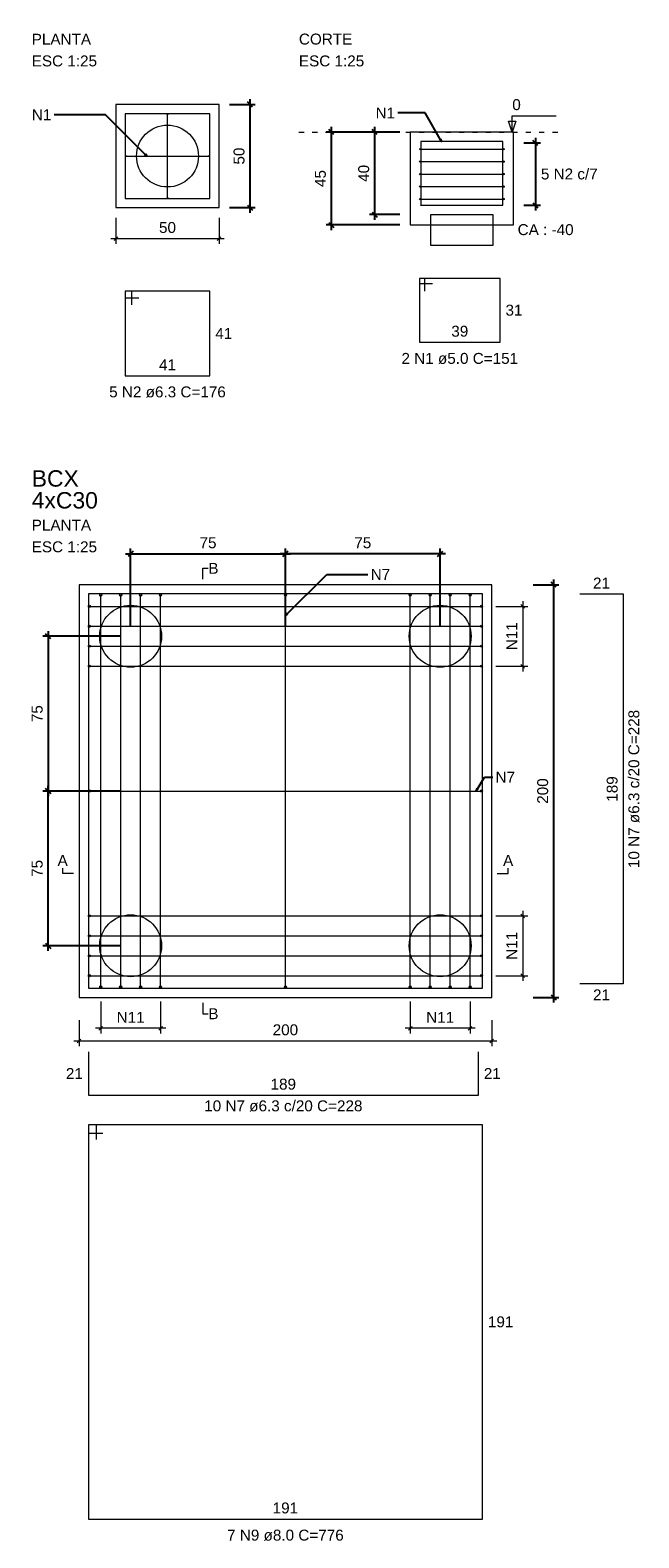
# Model space of a CAD drawing. Header units: millimetres. Extents: x 10789 to 19217, y 2620 to 5346.
# Tile 6 of 49: x 10937 to 10949, y 2787 to 2816. Entities that reach past the tile are written whole.
import ezdxf

# ---------------------------------------------------------------- set-up
doc = ezdxf.new("R2010")
doc.units = ezdxf.units.MM
doc.linetypes.add('DOT2', pattern=[3.175, 0, -3.175])
for name, color, linetype, lineweight in [('Descrição da armadura', 7, 'Continuous', 5), ('DT-Arm de distribuição', 5, 'Continuous', 5), ('DT-Barras na forma', 40, 'Continuous', 5), ('DT-Barras rebatidas', 40, 'Continuous', 5), ('DT-Cotas', 4, 'Continuous', 5), ('DT-Forma', 5, 'Continuous', 5), ('DT-Pontilhado', 7, 'DOT2', 5), ('DT-Textos', 7, 'Continuous', 5), ('DT-Título', 7, 'Continuous', 20), ('FO-Estacas dos blocos', 1, 'Continuous', 20), ('Textos armaduras', 7, 'Continuous', 5)]:
    doc.layers.add(name, color=color, linetype=linetype, lineweight=lineweight)
doc.styles.add('Arial', font='arial.ttf')
doc.styles.get("Standard").update_dxf_attribs({"font": 'arial.ttf'})
doc.dimstyles.get("Standard").update_dxf_attribs({"dimtxt": 0.18, "dimasz": 0.18, "dimexe": 0.18, "dimexo": 0.0625, "dimgap": 0.09, "dimtad": 0, "dimtih": 1, "dimtoh": 1, "dimdec": 4, "dimzin": 0, "dimdsep": 46, "dimtxsty": 'Standard', "dimcen": 0.09, "dimadec": 0, "dimazin": 0, "dimtfac": 1, "dimtdec": 4, "dimtofl": 0, "dimtmove": 0, "dimatfit": 3, "dimfxl": 1, "dimtolj": 1, "dimtzin": 0, "dimarcsym": 0})
doc.dimstyles.new('UM_25.000000', dxfattribs={"dimtxt": 0.18, "dimasz": 0.1, "dimexe": 0.1, "dimexo": 0.2, "dimgap": 0, "dimtad": 1, "dimtih": 1, "dimtoh": 1, "dimdec": 1, "dimlfac": 25, "dimzin": 0, "dimdsep": 46, "dimtxsty": 'Standard', "dimcen": 0.09, "dimdle": 0.1, "dimclrd": 256, "dimclre": 256, "dimclrt": 7, "dimadec": 1, "dimazin": 2, "dimtfac": 1, "dimtdec": 1, "dimtofl": 0, "dimtmove": 0, "dimatfit": 3, "dimfxl": 1, "dimtolj": 1, "dimarcsym": 0})

# ---------------------------------------------------------------- blocks, each defined once
blk = doc.blocks.new('_Oblique')
at = {"color": 0, "linetype": 'ByBlock', "lineweight": -2}
blk.add_line((-0.5, -0.5), (0.5, 0.5), dxfattribs=at)
blk = doc.blocks.new('*D253')
at = {"layer": 'Defpoints', "color": 0, "transparency": 16777216}
for p in [(10940.687, 2814.826), (10941.287, 2814.826), (10940.687, 2812.826)]:
    blk.add_point(p, dxfattribs=at)
at = {"layer": 'DT-Cotas', "lineweight": -2, "transparency": 16777216}
for p, q in [((10940.887, 2814.826), (10941.387, 2814.826)), ((10941.287, 2812.726), (10941.287, 2814.926)), ((10940.887, 2812.826), (10941.387, 2812.826))]:
    blk.add_line(p, q, dxfattribs=at)
at = {"layer": 'DT-Cotas', "lineweight": -2, "transparency": 16777216, "xscale": 0.1, "yscale": 0.1, "zscale": 0.1}
for p, rotation in [((10941.287, 2814.826), 90), ((10941.287, 2812.826), 270)]:
    blk.add_blockref('_Oblique', p, dxfattribs=dict(at, rotation=rotation))
at = {"layer": 'DT-Cotas', "color": 7, "transparency": 16777216, "insert": (10941.075, 2813.826), "char_height": 0.2118, "attachment_point": 5, "rotation": 90, "style": 'Arial'}
blk.add_mtext('\\A1;50', dxfattribs=at)
blk = doc.blocks.new('*D254')
at = {"layer": 'Defpoints', "color": 0, "transparency": 16777216}
for p in [(10944.394, 2814.291), (10943.703, 2812.691), (10944.394, 2812.691)]:
    blk.add_point(p, dxfattribs=at)
at = {"layer": 'DT-Cotas', "lineweight": -2, "transparency": 16777216}
for p, q in [((10944.194, 2814.291), (10943.603, 2814.291)), ((10943.703, 2814.391), (10943.703, 2812.591)), ((10944.194, 2812.691), (10943.603, 2812.691))]:
    blk.add_line(p, q, dxfattribs=at)
at = {"layer": 'DT-Cotas', "lineweight": -2, "transparency": 16777216, "xscale": 0.1, "yscale": 0.1, "zscale": 0.1}
for p, rotation in [((10943.703, 2814.291), 90), ((10943.703, 2812.691), 270)]:
    blk.add_blockref('_Oblique', p, dxfattribs=dict(at, rotation=rotation))
at = {"layer": 'DT-Cotas', "color": 7, "transparency": 16777216, "insert": (10943.491, 2813.491), "char_height": 0.2118, "attachment_point": 5, "rotation": 90, "style": 'Arial'}
blk.add_mtext('\\A1;40', dxfattribs=at)
blk = doc.blocks.new('*D255')
at = {"layer": 'Defpoints', "color": 0, "transparency": 16777216}
for p in [(10944.394, 2814.291), (10942.863, 2812.491), (10944.394, 2812.491)]:
    blk.add_point(p, dxfattribs=at)
at = {"layer": 'DT-Cotas', "lineweight": -2, "transparency": 16777216}
for p, q in [((10944.194, 2814.291), (10942.763, 2814.291)), ((10942.863, 2814.391), (10942.863, 2812.391)), ((10944.194, 2812.491), (10942.763, 2812.491))]:
    blk.add_line(p, q, dxfattribs=at)
at = {"layer": 'DT-Cotas', "lineweight": -2, "transparency": 16777216, "xscale": 0.1, "yscale": 0.1, "zscale": 0.1}
for p, rotation in [((10942.863, 2814.291), 90), ((10942.863, 2812.491), 270)]:
    blk.add_blockref('_Oblique', p, dxfattribs=dict(at, rotation=rotation))
at = {"layer": 'DT-Cotas', "color": 7, "transparency": 16777216, "insert": (10942.651, 2813.391), "char_height": 0.2118, "attachment_point": 5, "rotation": 90, "style": 'Arial'}
blk.add_mtext('\\A1;45', dxfattribs=at)
blk = doc.blocks.new('*D256')
at = {"layer": 'Defpoints', "color": 0, "transparency": 16777216}
for p in [(10946.394, 2814.081), (10946.394, 2812.871), (10946.818, 2812.871)]:
    blk.add_point(p, dxfattribs=at)
at = {"layer": 'DT-Cotas', "lineweight": -2, "transparency": 16777216}
for p, q in [((10946.594, 2814.081), (10946.918, 2814.081)), ((10946.818, 2814.181), (10946.818, 2812.771)), ((10946.594, 2812.871), (10946.918, 2812.871))]:
    blk.add_line(p, q, dxfattribs=at)
at = {"layer": 'DT-Cotas', "lineweight": -2, "transparency": 16777216, "xscale": 0.1, "yscale": 0.1, "zscale": 0.1}
for p, rotation in [((10946.818, 2814.081), 90), ((10946.818, 2812.871), 270)]:
    blk.add_blockref('_Oblique', p, dxfattribs=dict(at, rotation=rotation))
blk = doc.blocks.new('*D245')
at = {"layer": 'Defpoints', "color": 0, "transparency": 16777216}
for p in [(10941.973, 2806.116), (10938.973, 2804.516), (10941.973, 2804.516)]:
    blk.add_point(p, dxfattribs=at)
at = {"layer": 'DT-Cotas', "lineweight": -2, "transparency": 16777216}
for p, q in [((10938.873, 2806.116), (10942.073, 2806.116)), ((10938.973, 2804.716), (10938.973, 2806.216)), ((10941.973, 2804.716), (10941.973, 2806.216))]:
    blk.add_line(p, q, dxfattribs=at)
at = {"layer": 'DT-Cotas', "lineweight": -2, "transparency": 16777216, "xscale": 0.1, "yscale": 0.1, "zscale": 0.1, "rotation": 180}
blk.add_blockref('_Oblique', (10938.973, 2806.116), dxfattribs=at)
at = {"layer": 'DT-Cotas', "lineweight": -2, "transparency": 16777216, "xscale": 0.1, "yscale": 0.1, "zscale": 0.1}
blk.add_blockref('_Oblique', (10941.973, 2806.116), dxfattribs=at)
at = {"layer": 'DT-Cotas', "color": 7, "transparency": 16777216, "insert": (10940.473, 2806.328), "char_height": 0.2118, "attachment_point": 5, "rotation": 0.0057, "style": 'Arial'}
blk.add_mtext('\\A1;75', dxfattribs=at)
blk = doc.blocks.new('*D246')
at = {"layer": 'Defpoints', "color": 0, "transparency": 16777216}
for p in [(10941.973, 2806.116), (10941.973, 2804.516), (10944.973, 2804.516)]:
    blk.add_point(p, dxfattribs=at)
at = {"layer": 'DT-Cotas', "lineweight": -2, "transparency": 16777216}
for p, q in [((10945.073, 2806.116), (10941.873, 2806.116)), ((10941.973, 2804.716), (10941.973, 2806.216)), ((10944.973, 2804.716), (10944.973, 2806.216))]:
    blk.add_line(p, q, dxfattribs=at)
at = {"layer": 'DT-Cotas', "lineweight": -2, "transparency": 16777216, "xscale": 0.1, "yscale": 0.1, "zscale": 0.1, "rotation": 180}
blk.add_blockref('_Oblique', (10941.973, 2806.116), dxfattribs=at)
at = {"layer": 'DT-Cotas', "lineweight": -2, "transparency": 16777216, "xscale": 0.1, "yscale": 0.1, "zscale": 0.1}
blk.add_blockref('_Oblique', (10944.973, 2806.116), dxfattribs=at)
at = {"layer": 'DT-Cotas', "color": 7, "transparency": 16777216, "insert": (10943.473, 2806.328), "char_height": 0.2118, "attachment_point": 5, "rotation": 0.0057, "style": 'Arial'}
blk.add_mtext('\\A1;75', dxfattribs=at)
blk = doc.blocks.new('*D247')
at = {"layer": 'Defpoints', "color": 0, "transparency": 16777216}
for p in [(10938.973, 2804.516), (10937.373, 2801.516), (10938.973, 2801.516)]:
    blk.add_point(p, dxfattribs=at)
at = {"layer": 'DT-Cotas', "lineweight": -2, "transparency": 16777216}
for p, q in [((10937.373, 2804.616), (10937.373, 2801.416)), ((10938.773, 2804.516), (10937.273, 2804.516)), ((10938.773, 2801.516), (10937.273, 2801.516))]:
    blk.add_line(p, q, dxfattribs=at)
at = {"layer": 'DT-Cotas', "lineweight": -2, "transparency": 16777216, "xscale": 0.1, "yscale": 0.1, "zscale": 0.1}
for p, rotation in [((10937.373, 2804.516), 90), ((10937.373, 2801.516), 270)]:
    blk.add_blockref('_Oblique', p, dxfattribs=dict(at, rotation=rotation))
at = {"layer": 'DT-Cotas', "color": 7, "transparency": 16777216, "insert": (10937.161, 2803.016), "char_height": 0.2118, "attachment_point": 5, "rotation": 90, "style": 'Arial'}
blk.add_mtext('\\A1;75', dxfattribs=at)
blk = doc.blocks.new('*D248')
at = {"layer": 'Defpoints', "color": 0, "transparency": 16777216}
for p in [(10937.373, 2801.516), (10938.973, 2801.516), (10938.973, 2798.516)]:
    blk.add_point(p, dxfattribs=at)
at = {"layer": 'DT-Cotas', "lineweight": -2, "transparency": 16777216}
for p, q in [((10938.773, 2801.516), (10937.273, 2801.516)), ((10937.373, 2798.416), (10937.373, 2801.616)), ((10938.773, 2798.516), (10937.273, 2798.516))]:
    blk.add_line(p, q, dxfattribs=at)
at = {"layer": 'DT-Cotas', "lineweight": -2, "transparency": 16777216, "xscale": 0.1, "yscale": 0.1, "zscale": 0.1}
for p, rotation in [((10937.373, 2801.516), 90), ((10937.373, 2798.516), 270)]:
    blk.add_blockref('_Oblique', p, dxfattribs=dict(at, rotation=rotation))
at = {"layer": 'DT-Cotas', "color": 7, "transparency": 16777216, "insert": (10937.161, 2800.016), "char_height": 0.2118, "attachment_point": 5, "rotation": 90, "style": 'Arial'}
blk.add_mtext('\\A1;75', dxfattribs=at)
blk = doc.blocks.new('*D249')
at = {"layer": 'Defpoints', "color": 0, "transparency": 16777216}
for p in [(10946.573, 2805.516), (10947.173, 2805.516), (10946.573, 2797.516)]:
    blk.add_point(p, dxfattribs=at)
at = {"layer": 'DT-Cotas', "lineweight": -2, "transparency": 16777216}
for p, q in [((10946.773, 2805.516), (10947.273, 2805.516)), ((10947.173, 2797.416), (10947.173, 2805.616)), ((10946.773, 2797.516), (10947.273, 2797.516))]:
    blk.add_line(p, q, dxfattribs=at)
at = {"layer": 'DT-Cotas', "lineweight": -2, "transparency": 16777216, "xscale": 0.1, "yscale": 0.1, "zscale": 0.1}
for p, rotation in [((10947.173, 2805.516), 90), ((10947.173, 2797.516), 270)]:
    blk.add_blockref('_Oblique', p, dxfattribs=dict(at, rotation=rotation))
at = {"layer": 'DT-Cotas', "color": 7, "transparency": 16777216, "insert": (10946.961, 2801.516), "char_height": 0.2118, "attachment_point": 5, "rotation": 90, "style": 'Arial'}
blk.add_mtext('\\A1;200', dxfattribs=at)

msp = doc.modelspace()

# ---------------------------------------------------------------- linework, layer by layer
at = {"layer": 'DT-Arm de distribuição'}
for p, q in [((10941.97274, 2797.71639), (10941.97274, 2805.31639)), ((10938.17274, 2801.51639), (10945.77274, 2801.51639))]:
    msp.add_line(p, q, dxfattribs=at)
for centre in [(10941.97274, 2805.31639), (10938.17274, 2801.51639), (10945.77274, 2801.51639), (10941.97274, 2797.71639)]:
    msp.add_circle(centre, 0.02, dxfattribs=at)
at = {"layer": 'DT-Barras na forma'}
for p, q in [((10939.68719, 2813.01634), (10939.68719, 2814.63634)), ((10944.58699, 2813.95994), (10946.20179, 2813.95994)), ((10938.87719, 2813.82634), (10940.49719, 2813.82634)), ((10944.58699, 2813.71794), (10946.20179, 2813.71794)), ((10944.58699, 2813.47594), (10946.20179, 2813.47594)), ((10944.58699, 2813.23394), (10946.20179, 2813.23394)), ((10944.58699, 2812.99194), (10946.20179, 2812.99194)), ((10938.39274, 2797.71639), (10938.39274, 2805.31639)), ((10938.77941, 2797.71639), (10938.77941, 2805.31639)), ((10939.16607, 2797.71639), (10939.16607, 2805.31639)), ((10939.55274, 2797.71639), (10939.55274, 2805.31639)), ((10944.39274, 2797.71639), (10944.39274, 2805.31639)), ((10944.77941, 2797.71639), (10944.77941, 2805.31639)), ((10945.16607, 2797.71639), (10945.16607, 2805.31639)), ((10945.55274, 2797.71639), (10945.55274, 2805.31639)), ((10938.17274, 2805.09639), (10945.77274, 2805.09639)), ((10938.17274, 2804.70973), (10945.77274, 2804.70973)), ((10938.17274, 2804.32306), (10945.77274, 2804.32306)), ((10938.17274, 2803.93639), (10945.77274, 2803.93639)), ((10938.17274, 2799.09639), (10945.77274, 2799.09639)), ((10938.17274, 2798.70973), (10945.77274, 2798.70973)), ((10938.17274, 2798.32306), (10945.77274, 2798.32306)), ((10938.17274, 2797.93639), (10945.77274, 2797.93639))]:
    msp.add_line(p, q, dxfattribs=at)
for points in [[(10938.86719, 2814.64634), (10938.86719, 2813.00634), (10940.50719, 2813.00634), (10940.50719, 2814.64634), (10938.86719, 2814.64634)], [(10938.15274, 2805.33639), (10938.15274, 2797.69639), (10945.79274, 2797.69639), (10945.79274, 2805.33639), (10938.15274, 2805.33639)]]:
    msp.add_lwpolyline(points, close=True, dxfattribs=at)
msp.add_lwpolyline([(10944.59959, 2812.87094), (10946.18919, 2812.87094), (10946.18919, 2814.11094), (10944.59959, 2814.11094), (10944.59959, 2812.87094)], dxfattribs=at)
for centre, radius in [((10939.68719, 2814.63634), 0.01), ((10944.58699, 2813.95994), 0.0126), ((10946.20179, 2813.95994), 0.0126), ((10938.87719, 2813.82634), 0.01), ((10940.49719, 2813.82634), 0.01), ((10944.58699, 2813.71794), 0.0126), ((10946.20179, 2813.71794), 0.0126), ((10944.58699, 2813.47594), 0.0126), ((10946.20179, 2813.47594), 0.0126), ((10939.68719, 2813.01634), 0.01), ((10944.58699, 2813.23394), 0.0126), ((10946.20179, 2813.23394), 0.0126), ((10944.58699, 2812.99194), 0.0126), ((10944.59959, 2812.87094), 0.0004), ((10944.59959, 2812.87094), 0.0004), ((10946.20179, 2812.99194), 0.0126), ((10938.39274, 2805.31639), 0.02), ((10938.77941, 2805.31639), 0.02), ((10939.16607, 2805.31639), 0.02), ((10939.55274, 2805.31639), 0.02), ((10944.39274, 2805.31639), 0.02), ((10944.77941, 2805.31639), 0.02), ((10945.16607, 2805.31639), 0.02), ((10945.55274, 2805.31639), 0.02), ((10938.17274, 2805.09639), 0.02), ((10945.77274, 2805.09639), 0.02), ((10938.17274, 2804.70973), 0.02), ((10945.77274, 2804.70973), 0.02), ((10938.17274, 2804.32306), 0.02), ((10945.77274, 2804.32306), 0.02), ((10938.17274, 2803.93639), 0.02), ((10945.77274, 2803.93639), 0.02), ((10938.17274, 2799.09639), 0.02), ((10945.77274, 2799.09639), 0.02), ((10938.17274, 2798.70973), 0.02), ((10945.77274, 2798.70973), 0.02), ((10938.17274, 2798.32306), 0.02), ((10945.77274, 2798.32306), 0.02), ((10938.17274, 2797.93639), 0.02), ((10945.77274, 2797.93639), 0.02), ((10938.39274, 2797.71639), 0.02), ((10938.77941, 2797.71639), 0.02), ((10939.16607, 2797.71639), 0.02), ((10939.55274, 2797.71639), 0.02), ((10944.39274, 2797.71639), 0.02), ((10944.77941, 2797.71639), 0.02), ((10945.16607, 2797.71639), 0.02), ((10945.55274, 2797.71639), 0.02)]:
    msp.add_circle(centre, radius, dxfattribs=at)
at = {"layer": 'DT-Barras rebatidas'}
for p, q in [((10944.67331, 2811.45554), (10944.57331, 2811.45554)), ((10944.57331, 2811.45554), (10944.57331, 2810.21554)), ((10946.13331, 2811.45554), (10944.57331, 2811.45554)), ((10944.57331, 2811.45554), (10944.57331, 2811.35554)), ((10944.57331, 2811.35554), (10944.82331, 2811.35554)), ((10944.67331, 2811.20554), (10944.67331, 2811.45554)), ((10946.13331, 2810.21554), (10946.13331, 2811.45554)), ((10938.99319, 2811.20634), (10938.86719, 2811.20634)), ((10938.86719, 2811.20634), (10938.86719, 2809.56634)), ((10940.50719, 2811.20634), (10938.86719, 2811.20634)), ((10938.86719, 2811.20634), (10938.86719, 2811.08034)), ((10938.86719, 2811.08034), (10939.13019, 2811.08034)), ((10938.99319, 2810.94334), (10938.99319, 2811.20634)), ((10940.50719, 2809.56634), (10940.50719, 2811.20634)), ((10944.57331, 2810.21554), (10946.13331, 2810.21554)), ((10938.86719, 2809.56634), (10940.50719, 2809.56634)), ((10947.68011, 2805.33639), (10948.52072, 2805.33639)), ((10948.52072, 2805.33639), (10948.52072, 2797.77639)), ((10948.52072, 2797.77639), (10947.68011, 2797.77639)), ((10938.15274, 2796.45921), (10938.15274, 2795.61861)), ((10945.71274, 2795.61861), (10945.71274, 2796.45921)), ((10938.15274, 2795.61861), (10945.71274, 2795.61861)), ((10938.31274, 2795.04279), (10938.15274, 2795.04279)), ((10938.15274, 2795.04279), (10938.15274, 2787.40279)), ((10945.79274, 2795.04279), (10938.15274, 2795.04279)), ((10938.15274, 2795.04279), (10938.15274, 2794.88279)), ((10938.31274, 2794.76279), (10938.31274, 2795.04279)), ((10945.79274, 2787.40279), (10945.79274, 2795.04279)), ((10938.15274, 2794.88279), (10938.43274, 2794.88279)), ((10938.15274, 2787.40279), (10945.79274, 2787.40279))]:
    msp.add_line(p, q, dxfattribs=at)
at = {"layer": 'DT-Cotas'}
for p, q in [((10938.68719, 2812.62634), (10938.68719, 2812.12634)), ((10940.68719, 2812.62634), (10940.68719, 2812.12634)), ((10938.58719, 2812.22634), (10940.78719, 2812.22634)), ((10938.72254, 2812.2617), (10938.65183, 2812.19099)), ((10940.72254, 2812.2617), (10940.65183, 2812.19099)), ((10946.60809, 2805.06104), (10946.53738, 2805.13175)), ((10946.57274, 2805.19639), (10946.57274, 2803.83639)), ((10946.05274, 2805.09639), (10946.67274, 2805.09639)), ((10946.60809, 2803.90104), (10946.53738, 2803.97175)), ((10946.05274, 2803.93639), (10946.67274, 2803.93639)), ((10946.05274, 2799.09639), (10946.67274, 2799.09639)), ((10946.60809, 2799.06104), (10946.53738, 2799.13175)), ((10946.57274, 2799.19639), (10946.57274, 2797.83639)), ((10946.05274, 2797.93639), (10946.67274, 2797.93639)), ((10946.60809, 2797.90104), (10946.53738, 2797.97175)), ((10938.39274, 2797.43639), (10938.39274, 2796.81639)), ((10939.55274, 2797.43639), (10939.55274, 2796.81639)), ((10944.39274, 2797.43639), (10944.39274, 2796.81639)), ((10945.55274, 2797.43639), (10945.55274, 2796.81639)), ((10937.97274, 2797.07246), (10937.97274, 2796.57246)), ((10938.35738, 2796.88104), (10938.42809, 2796.95175)), ((10939.51738, 2796.88104), (10939.58809, 2796.95175)), ((10944.35738, 2796.88104), (10944.42809, 2796.95175)), ((10945.51738, 2796.88104), (10945.58809, 2796.95175)), ((10945.97274, 2797.07246), (10945.97274, 2796.57246)), ((10937.87274, 2796.67246), (10946.07274, 2796.67246)), ((10938.00809, 2796.70782), (10937.93738, 2796.63711)), ((10939.65274, 2796.91639), (10938.29274, 2796.91639)), ((10945.65274, 2796.91639), (10944.29274, 2796.91639)), ((10946.00809, 2796.70782), (10945.93738, 2796.63711))]:
    msp.add_line(p, q, dxfattribs=at)
at = {"layer": 'DT-Forma'}
for points in [[(10938.68719, 2814.82634), (10938.68719, 2812.82634), (10940.68719, 2812.82634), (10940.68719, 2814.82634), (10938.68719, 2814.82634)], [(10944.39439, 2814.29094), (10944.39439, 2812.49094), (10946.39439, 2812.49094), (10946.39439, 2814.29094), (10944.39439, 2814.29094)], [(10944.79439, 2812.09094), (10944.79439, 2812.69094), (10945.99439, 2812.69094), (10945.99439, 2812.09094), (10944.79439, 2812.09094)], [(10937.97274, 2805.51639), (10937.97274, 2797.51639), (10945.97274, 2797.51639), (10945.97274, 2805.51639), (10937.97274, 2805.51639)]]:
    msp.add_lwpolyline(points, close=True, dxfattribs=at)
at = {"layer": 'DT-Pontilhado', "ltscale": 0.05}
msp.add_line((10942.23439, 2814.29094), (10947.35439, 2814.29094), dxfattribs=at)
at = {"layer": 'DT-Textos'}
msp.add_lwpolyline([(10946.44159, 2814.50274), (10946.37099, 2814.29094), (10946.30039, 2814.50274), (10946.44159, 2814.50274)], close=True, dxfattribs=at)
for points in [[(10946.37099, 2814.29094), (10946.37099, 2814.60864), (10947.21819, 2814.60864)], [(10940.37274, 2805.62229), (10940.37274, 2805.83409), (10940.47864, 2805.83409)], [(10937.86684, 2799.91639), (10937.65504, 2799.91639), (10937.65504, 2800.02229)], [(10946.07864, 2799.91639), (10946.29044, 2799.91639), (10946.29044, 2800.02229)], [(10940.37274, 2797.41049), (10940.37274, 2797.19869), (10940.47864, 2797.19869)]]:
    msp.add_lwpolyline(points, dxfattribs=at)
at = {"layer": 'FO-Estacas dos blocos'}
for centre in [(10939.68719, 2813.82634), (10938.97274, 2804.51639), (10944.97274, 2804.51639), (10938.97274, 2798.51639), (10944.97274, 2798.51639)]:
    msp.add_circle(centre, 0.6, dxfattribs=at)

# ---------------------------------------------------------------- texts
at = {"layer": 'Descrição da armadura', "linetype": 'Continuous', "char_height": 0.2118, "attachment_point": 8, "line_spacing_factor": 0.798, "style": 'Arial'}
for s, insert, width in [('5 N2 c/7', (10947.47625, 2813.37004), 2.2207978), ('2 N1 ø5.0 C=151', (10945.35331, 2809.79194), 4.5347476), ('5 N2 ø6.3 C=176', (10939.68719, 2809.14274), 4.5347476), ('N11', (10938.97274, 2797.02229), 1.088351), ('N11', (10944.97274, 2797.02229), 1.088351), ('10 N7 ø6.3 c/20 C=228', (10941.93274, 2795.30091), 6.1509068), ('7 N9 ø8.0 C=776', (10941.97274, 2786.97919), 4.5347476)]:
    msp.add_mtext(s, dxfattribs=dict(at, insert=insert, width=width))
at = {"layer": 'Descrição da armadura', "linetype": 'Continuous', "char_height": 0.2118, "attachment_point": 8, "rotation": 90, "line_spacing_factor": 0.798, "style": 'Arial'}
for s, insert, width in [('N11', (10946.46684, 2804.51639), 1.088351), ('10 N7 ø6.3 c/20 C=228', (10948.83842, 2801.55639), 6.1509068), ('N11', (10946.46684, 2798.51639), 1.088351)]:
    msp.add_mtext(s, dxfattribs=dict(at, insert=insert, width=width))
at = {"layer": 'DT-Cotas', "color": 7, "linetype": 'Continuous', "char_height": 0.2118, "line_spacing_factor": 0.798, "style": 'Arial'}
for s, insert, width, attachment_point in [('N1', (10937.43424, 2814.52044), 0.7583984, 9), ('N1', (10944.09944, 2814.55532), 0.7583984, 9), ('50', (10939.68719, 2812.33224), 0.6632985, 8), ('N7', (10943.62569, 2805.61049), 0.7583984, 7), ('N7', (10946.04569, 2801.67716), 0.7583984, 7), ('200', (10941.97274, 2796.77836), 0.9949477, 8)]:
    msp.add_mtext(s, dxfattribs=dict(at, insert=insert, width=width, attachment_point=attachment_point))
at = {"layer": 'DT-Textos', "line_spacing_factor": 0.798, "style": 'Arial'}
for s, insert, char_height, width, attachment_point in [('PLANTA', (10937.05504, 2815.98534), 0.2118, 2.3197976, 7), ('CORTE', (10942.23439, 2815.98534), 0.2118, 2.0871481, 7), ('ESC 1:25', (10937.05504, 2815.56174), 0.2118, 2.552447, 7), ('ESC 1:25', (10942.23439, 2815.56174), 0.2118, 2.552447, 7), ('0', (10946.37099, 2814.71454), 0.2118, 0.3316492, 7), ('CA : -40', (10946.47439, 2812.29094), 0.2118, 2.1873126, 7), ('4xC30', (10937.05504, 2806.98919), 0.3177, 2.5856411, 7), ('PLANTA', (10937.05504, 2806.56559), 0.2118, 2.3197976, 7), ('ESC 1:25', (10937.05504, 2806.14199), 0.2118, 2.552447, 7), ('B', (10940.47864, 2805.72819), 0.2118, 0.3977461, 7), ('A', (10937.65504, 2800.06465), 0.2118, 0.3977461, 8), ('A', (10946.29044, 2800.06465), 0.2118, 0.3977461, 8), ('B', (10940.47864, 2797.09279), 0.2118, 0.3977461, 7)]:
    msp.add_mtext(s, dxfattribs=dict(at, insert=insert, char_height=char_height, width=width, attachment_point=attachment_point))
at = {"layer": 'DT-Título', "insert": (10937.05504, 2807.41279), "char_height": 0.3177, "width": 1.8392119, "attachment_point": 7, "line_spacing_factor": 0.798, "style": 'Arial'}
msp.add_mtext('BCX', dxfattribs=at)
at = {"layer": 'Textos armaduras', "linetype": 'Continuous', "char_height": 0.2118, "attachment_point": 7, "line_spacing_factor": 0.798, "style": 'Arial'}
for s, insert, width in [('31', (10946.23921, 2810.72964), 0.6599051), ('41', (10940.61309, 2810.28044), 0.6599051), ('39', (10945.18833, 2810.32144), 0.6599051), ('41', (10939.52221, 2809.67224), 0.6599051), ('21', (10947.93544, 2805.44229), 0.6599051), ('21', (10947.93544, 2797.45869), 0.6599051), ('21', (10937.71689, 2795.93301), 0.6599051), ('21', (10945.81864, 2795.93301), 0.6599051), ('189', (10941.68527, 2795.72451), 0.9898577), ('191', (10945.89864, 2791.11689), 0.9898577), ('191', (10941.72527, 2787.50869), 0.9898577)]:
    msp.add_mtext(s, dxfattribs=dict(at, insert=insert, width=width))
at = {"layer": 'Textos armaduras', "linetype": 'Continuous', "insert": (10948.41482, 2801.30893), "char_height": 0.2118, "width": 0.9898577, "attachment_point": 7, "rotation": 90, "line_spacing_factor": 0.798, "style": 'Arial'}
msp.add_mtext('189', dxfattribs=at)

# ---------------------------------------------------------------- dimensions: what is measured, and where the dimension line sits
at = {"layer": 'DT-Cotas'}
for base, p1, p2, picture, middle in [((10941.28719, 2814.82634), (10940.68719, 2812.82634), (10940.68719, 2814.82634), '*D253', (10941.07539, 2813.82634)), ((10942.86259, 2812.49094), (10944.39439, 2814.29094), (10944.39439, 2812.49094), '*D255', (10942.65079, 2813.39094)), ((10943.70259, 2812.69094), (10944.39439, 2814.29094), (10944.39439, 2812.69094), '*D254', (10943.49079, 2813.49094)), ((10947.17274, 2805.51639), (10946.57274, 2797.51639), (10946.57274, 2805.51639), '*D249', (10946.96094, 2801.51639)), ((10937.37274, 2801.51639), (10938.97274, 2804.51639), (10938.97274, 2801.51639), '*D247', (10937.16094, 2803.01639)), ((10937.37274, 2801.51639), (10938.97274, 2798.51639), (10938.97274, 2801.51639), '*D248', (10937.16094, 2800.01639))]:
    dim = msp.add_linear_dim(base=base, p1=p1, p2=p2, angle=90, dimstyle='UM_25.000000', override={"dimtxt": 0.2118, "dimasz": 0.1, "dimexe": 0.1, "dimexo": 0.2, "dimtad": 1, "dimtih": 0, "dimtoh": 0, "dimdec": 1, "dimlfac": 25, "dimzin": 8, "dimtxsty": 'Arial', "dimblk": 'Oblique', "dimblk1": 'Oblique', "dimblk2": 'Oblique', "dimsah": 1, "dimdle": 0.1, "dimse1": 0, "dimse2": 0, "dimclrt": 7, "dimadec": 1, "dimazin": 3, "dimtmove": 2, "dimldrblk": 'Oblique'}, dxfattribs=at)
    dim.commit()
    dim.dimension.update_dxf_attribs({"geometry": picture, "text_midpoint": middle, "dimtype": 160, "text_rotation": 90})
dim = msp.add_linear_dim(base=(10946.81799, 2812.87094), p1=(10946.39439, 2814.08094), p2=(10946.39439, 2812.87094), angle=90, text=' ', dimstyle='UM_25.000000', override={"dimtxt": 0.2118, "dimasz": 0.1, "dimexe": 0.1, "dimexo": 0.2, "dimtad": 1, "dimtih": 0, "dimtoh": 0, "dimdec": 1, "dimlfac": 25, "dimzin": 8, "dimtxsty": 'Arial', "dimblk": 'Oblique', "dimblk1": 'Oblique', "dimblk2": 'Oblique', "dimsah": 1, "dimdle": 0.1, "dimse1": 0, "dimse2": 0, "dimclrt": 7, "dimadec": 1, "dimazin": 3, "dimtmove": 2, "dimldrblk": 'Oblique'}, dxfattribs=at)
dim.commit()
dim.dimension.update_dxf_attribs({"geometry": '*D256', "text_midpoint": (10946.60619, 2813.47594), "dimtype": 160, "text_rotation": 90})
for p1, picture, middle in [((10938.97274, 2804.51639), '*D245', (10940.47274, 2806.32819)), ((10944.97274, 2804.51639), '*D246', (10943.47274, 2806.32819))]:
    dim = msp.add_linear_dim(base=(10941.97274, 2806.11639), p1=p1, p2=(10941.97274, 2804.51639), dimstyle='UM_25.000000', override={"dimtxt": 0.2118, "dimasz": 0.1, "dimexe": 0.1, "dimexo": 0.2, "dimtad": 1, "dimtih": 0, "dimtoh": 0, "dimdec": 1, "dimlfac": 25, "dimzin": 8, "dimtxsty": 'Arial', "dimblk": 'Oblique', "dimblk1": 'Oblique', "dimblk2": 'Oblique', "dimsah": 1, "dimdle": 0.1, "dimse1": 0, "dimse2": 0, "dimclrt": 7, "dimadec": 1, "dimazin": 3, "dimtmove": 2, "dimldrblk": 'Oblique'}, dxfattribs=at)
    dim.commit()
    dim.dimension.update_dxf_attribs({"geometry": picture, "text_midpoint": middle, "dimtype": 160, "text_rotation": 0.00573})

# ---------------------------------------------------------------- leaders
for points in [[(10939.28719, 2813.82634), (10938.48719, 2814.62634), (10937.48719, 2814.62634)], [(10944.99959, 2814.11094), (10944.68189, 2814.66122), (10944.15239, 2814.66122)], [(10941.97274, 2804.91639), (10942.77274, 2805.71639), (10943.57274, 2805.71639)], [(10945.67274, 2801.51639), (10945.83274, 2801.78306), (10945.99274, 2801.78306)]]:
    msp.add_leader(points, dimstyle='Standard', override={"dimasz": 0.05, "dimldrblk": 'Closed'}, dxfattribs=at)

doc.saveas('drawing.dxf')
